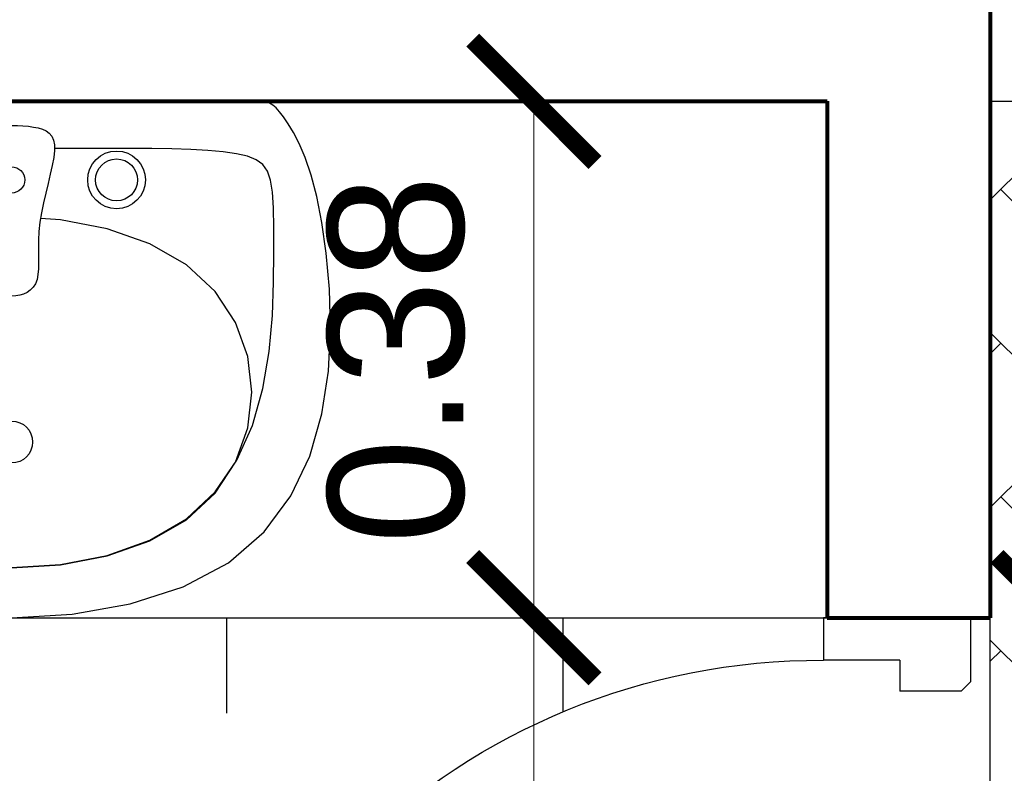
# Model space of a CAD drawing. Header units: inches. Extents: x -1.4 to 10.6, y -3.4 to 32.7.
# Tile 5 of 15: x 1.656 to 2.38, y 4.968 to 5.523. Entities that reach past the tile are written whole.
import ezdxf

# ---------------------------------------------------------------- set-up
doc = ezdxf.new("R2010")
doc.units = ezdxf.units.IN
doc.header["$MEASUREMENT"] = 0
doc.linetypes.add('0', pattern=[0])
doc.linetypes.add('CONTINUA', pattern=[0])
for name, color, linetype in [('Baño', 2, 'Continuous'), ('Cotas', 60, 'Continuous'), ('Puertas', 1, 'Continuous'), ('Textura piso', 8, 'Continuous')]:
    doc.layers.add(name, color=color, linetype=linetype)
doc.layers.add('Paredes', color=5, linetype='Continuous', lineweight=80)
doc.styles.get("Standard").update_dxf_attribs({"font": 'arial.ttf'})
doc.dimstyles.new('Cotas', dxfattribs={"dimtxt": 0.1, "dimasz": 0.09, "dimexe": 0.2, "dimexo": 0.4, "dimgap": 0.05, "dimtad": 1, "dimzin": 0, "dimdsep": 46, "dimtxsty": 'Standard', "dimblk": 'ARCHTICK', "dimcen": 0.09, "dimse1": 1, "dimse2": 1, "dimclrd": 60, "dimclre": 256, "dimadec": 0, "dimazin": 0, "dimtfac": 1, "dimtix": 1, "dimtofl": 0, "dimtmove": 1, "dimatfit": 3, "dimfxl": 0, "dimtolj": 1, "dimtzin": 0, "dimlwd": 9, "dimarcsym": 0})

# ---------------------------------------------------------------- blocks, each defined once
blk = doc.blocks.new('lavacaras')
at = {"layer": 'Baño', "linetype": '0'}
for p, q in [((152.3703184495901, 38.14871769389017), (152.3125970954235, 38.14543644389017)), ((152.4280398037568, 38.14543644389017), (152.3703184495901, 38.14871769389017)), ((152.3125970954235, 38.14543644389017), (152.2572976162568, 38.13559269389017)), ((152.4833392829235, 38.13559269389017), (152.4280398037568, 38.14543644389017)), ((152.2572976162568, 38.13559269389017), (152.2068418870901, 38.11918644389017)), ((152.5337950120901, 38.11918644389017), (152.4833392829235, 38.13559269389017)), ((152.2068418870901, 38.11918644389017), (152.1636517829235, 38.09621769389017)), ((152.5769851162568, 38.09621769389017), (152.5337950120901, 38.11918644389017)), ((152.1636517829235, 38.09621769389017), (152.1295632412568, 38.06693058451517)), ((152.3237689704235, 38.09815779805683), (152.2791726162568, 38.08960311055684)), ((152.3237689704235, 38.0979104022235), (152.2791726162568, 38.0892385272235)), ((152.3703184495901, 38.10100936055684), (152.3237689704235, 38.09815779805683)), ((152.3703184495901, 38.1008010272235), (152.3237689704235, 38.0979104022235)), ((152.4168679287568, 38.09815779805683), (152.3703184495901, 38.10100936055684)), ((152.4168679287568, 38.0979104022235), (152.3703184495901, 38.1008010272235)), ((152.4614642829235, 38.08960311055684), (152.4168679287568, 38.09815779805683)), ((152.4614642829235, 38.0892385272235), (152.4168679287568, 38.0979104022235)), ((152.6110736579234, 38.06693058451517), (152.5769851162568, 38.09621769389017)), ((152.2791726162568, 38.08960311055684), (152.2384825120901, 38.07534529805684)), ((152.2791726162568, 38.0892385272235), (152.2384825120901, 38.0747854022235)), ((152.5021543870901, 38.07534529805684), (152.4614642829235, 38.08960311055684)), ((152.5021543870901, 38.0747854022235), (152.4614642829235, 38.0892385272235)), ((152.2384825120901, 38.07534529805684), (152.2036517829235, 38.05538436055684)), ((152.2384825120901, 38.0747854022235), (152.2036517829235, 38.0545510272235)), ((152.5369851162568, 38.05538436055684), (152.5021543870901, 38.07534529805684)), ((152.5369851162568, 38.0545510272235), (152.5021543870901, 38.0747854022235)), ((152.1295632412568, 38.06693058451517), (152.1040684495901, 38.03254581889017)), ((152.6365684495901, 38.03254581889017), (152.6110736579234, 38.06693058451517)), ((152.2036517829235, 38.0545510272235), (152.1761452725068, 38.02876163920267)), ((152.2036517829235, 38.05538436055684), (152.1763080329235, 38.02995792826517)), ((152.5643288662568, 38.02995792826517), (152.5369851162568, 38.05538436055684)), ((152.5644916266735, 38.02876163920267), (152.5369851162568, 38.0545510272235)), ((152.1040684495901, 38.03254581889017), (152.0860736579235, 37.99452824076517)), ((152.1761452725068, 38.02876163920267), (152.1554746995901, 37.99854842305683)), ((152.1763080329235, 38.02995792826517), (152.1567767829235, 38.0002541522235)), ((152.5838601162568, 38.0002541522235), (152.5643288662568, 38.02995792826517)), ((152.5851621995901, 37.99854842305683), (152.5644916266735, 38.02876163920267)), ((152.6545632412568, 37.99452824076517), (152.6365684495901, 38.03254581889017)), ((152.1554746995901, 37.99854842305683), (152.1406635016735, 37.96526880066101)), ((152.1567767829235, 38.0002541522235), (152.1450580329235, 37.96769881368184)), ((152.5955788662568, 37.96769881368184), (152.5838601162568, 38.0002541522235)), ((152.5999733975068, 37.96526880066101), (152.5851621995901, 37.99854842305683)), ((152.0860736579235, 37.99452824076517), (152.0744851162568, 37.95434269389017)), ((152.6661517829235, 37.95434269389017), (152.6545632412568, 37.99452824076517)), ((152.1406635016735, 37.96526880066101), (152.1307351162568, 37.93028019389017)), ((152.1450580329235, 37.96769881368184), (152.1411517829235, 37.93371769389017)), ((152.5994851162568, 37.93371769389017), (152.5955788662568, 37.96769881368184)), ((152.6099017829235, 37.93028019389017), (152.5999733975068, 37.96526880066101)), ((152.0744851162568, 37.95434269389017), (152.0682090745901, 37.91345402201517)), ((152.6724278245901, 37.91345402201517), (152.6661517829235, 37.95434269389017)), ((152.1411517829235, 37.93371769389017), (152.1450580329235, 37.8997365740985)), ((152.5955788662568, 37.8997365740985), (152.5994851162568, 37.93371769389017)), ((152.1307351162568, 37.93028019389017), (152.1247129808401, 37.89494002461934)), ((152.6159239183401, 37.89494002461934), (152.6099017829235, 37.93028019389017)), ((152.0682090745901, 37.91345402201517), (152.0661517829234, 37.87332706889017)), ((152.6744851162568, 37.87332706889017), (152.6724278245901, 37.91345402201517)), ((152.1247129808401, 37.89494002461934), (152.1216205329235, 37.8606057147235)), ((152.1450580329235, 37.8997365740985), (152.1567767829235, 37.86718123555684)), ((152.5838601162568, 37.86718123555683), (152.5955788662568, 37.8997365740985)), ((152.6190163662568, 37.8606057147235), (152.6159239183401, 37.89494002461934)), ((152.0661517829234, 37.87332706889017), (152.0672194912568, 37.83542667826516)), ((152.1567767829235, 37.86718123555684), (152.1763080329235, 37.83747745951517)), ((152.5643288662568, 37.83747745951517), (152.5838601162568, 37.86718123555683)), ((152.6734174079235, 37.83542667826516), (152.6744851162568, 37.87332706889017)), ((152.1216205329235, 37.8606057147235), (152.1204812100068, 37.82863468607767)), ((152.6201556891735, 37.82863468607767), (152.6190163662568, 37.8606057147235)), ((152.3525165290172, 37.83635401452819), (152.3555788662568, 37.83850888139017)), ((152.3555788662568, 37.83850888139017), (152.3589732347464, 37.84011688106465)), ((152.3589732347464, 37.84011688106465), (152.3626166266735, 37.841217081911)), ((152.3626166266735, 37.841217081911), (152.3664260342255, 37.84184855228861)), ((152.3664260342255, 37.84184855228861), (152.3703184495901, 37.84205036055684)), ((152.3703184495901, 37.84205036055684), (152.3742108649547, 37.84184855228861)), ((152.3742108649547, 37.84184855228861), (152.3780202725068, 37.841217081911)), ((152.3780202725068, 37.841217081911), (152.3816636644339, 37.84011688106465)), ((152.3816636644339, 37.84011688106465), (152.3850580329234, 37.83850888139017)), ((152.3850580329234, 37.83850888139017), (152.388120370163, 37.83635401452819)), ((152.0672194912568, 37.83542667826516), (152.0703184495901, 37.80121769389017)), ((152.1763080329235, 37.83747745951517), (152.2036517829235, 37.8120510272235)), ((152.3461517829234, 37.82621752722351), (152.347719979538, 37.83024740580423)), ((152.347719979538, 37.83024740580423), (152.3498692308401, 37.83361321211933)), ((152.3498692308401, 37.83361321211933), (152.3525165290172, 37.83635401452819)), ((152.388120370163, 37.83635401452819), (152.3907676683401, 37.83361321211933)), ((152.3907676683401, 37.83361321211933), (152.3929169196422, 37.83024740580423)), ((152.3929169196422, 37.83024740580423), (152.3944851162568, 37.82621752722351)), ((152.5369851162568, 37.8120510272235), (152.5643288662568, 37.83747745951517)), ((152.6703184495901, 37.80121769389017), (152.6734174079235, 37.83542667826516)), ((152.1204812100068, 37.82863468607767), (152.1203184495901, 37.80038436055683)), ((152.3447618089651, 37.81610694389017), (152.3452065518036, 37.82149671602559)), ((152.3452065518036, 37.82149671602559), (152.3461517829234, 37.82621752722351)), ((152.3944851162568, 37.82621752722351), (152.395430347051, 37.82149671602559)), ((152.395430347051, 37.82149671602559), (152.3958750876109, 37.81610694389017)), ((152.6203184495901, 37.80038436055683), (152.6201556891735, 37.82863468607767)), ((152.2036517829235, 37.8120510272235), (152.2384825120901, 37.7920900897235)), ((152.3446539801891, 37.81008239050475), (152.3447618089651, 37.81610694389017)), ((152.3447194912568, 37.80345723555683), (152.3446539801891, 37.81008239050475)), ((152.3958750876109, 37.81610694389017), (152.3959829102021, 37.81008239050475)), ((152.3959829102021, 37.81008239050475), (152.3959173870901, 37.80345723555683)), ((152.5021543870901, 37.7920900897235), (152.5369851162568, 37.8120510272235)), ((152.0703184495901, 37.80121769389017), (152.0744997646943, 37.77184269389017)), ((152.3447947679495, 37.79626565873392), (152.3447194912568, 37.80345723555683)), ((152.3959173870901, 37.80345723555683), (152.3958420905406, 37.79626565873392)), ((152.666137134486, 37.77184269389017), (152.6703184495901, 37.80121769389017)), ((152.1203184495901, 37.80038436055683), (152.1203672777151, 37.7768947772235)), ((152.2384825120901, 37.7920900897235), (152.2791726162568, 37.7778322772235)), ((152.3447162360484, 37.78854183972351), (152.3447947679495, 37.79626565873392)), ((152.3958420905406, 37.79626565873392), (152.3959205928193, 37.78854183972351)), ((152.4614642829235, 37.7778322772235), (152.5021543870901, 37.7920900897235)), ((152.6202696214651, 37.7768947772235), (152.6203184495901, 37.80038436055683)), ((152.3443203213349, 37.78031995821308), (152.3447162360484, 37.78854183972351)), ((152.3959205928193, 37.78854183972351), (152.3963164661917, 37.78031995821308)), ((152.1203672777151, 37.7768947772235), (152.1207090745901, 37.75793644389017)), ((152.2791726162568, 37.7778322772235), (152.3237689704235, 37.7692775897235)), ((152.3434434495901, 37.77163419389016), (152.3443203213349, 37.78031995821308)), ((152.3963164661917, 37.78031995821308), (152.3971932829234, 37.77163419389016)), ((152.4168679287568, 37.7692775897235), (152.4614642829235, 37.7778322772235)), ((152.6199278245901, 37.75793644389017), (152.6202696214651, 37.7768947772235)), ((152.0744997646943, 37.77184269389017), (152.0793939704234, 37.74715519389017)), ((152.3237689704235, 37.7692775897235), (152.3428757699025, 37.76810713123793)), ((152.3419806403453, 37.76254558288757), (152.3434434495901, 37.77163419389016)), ((152.3971932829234, 37.77163419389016), (152.3986560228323, 37.76254558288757)), ((152.3977609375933, 37.76810711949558), (152.4168679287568, 37.7692775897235)), ((152.6612429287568, 37.74715519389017), (152.666137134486, 37.77184269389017)), ((152.1207090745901, 37.75793644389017), (152.1216368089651, 37.74296248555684)), ((152.3400612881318, 37.75322258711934), (152.3419806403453, 37.76254558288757)), ((152.3986560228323, 37.76254558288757), (152.4005752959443, 37.75322258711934)), ((152.6190000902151, 37.74296248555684), (152.6199278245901, 37.75793644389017)), ((152.0793939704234, 37.74715519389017), (152.0847764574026, 37.72668644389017)), ((152.3378733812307, 37.74386052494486), (152.3400612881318, 37.75322258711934)), ((152.4005752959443, 37.75322258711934), (152.4027631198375, 37.74386052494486)), ((152.6558604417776, 37.72668644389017), (152.6612429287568, 37.74715519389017)), ((152.1216368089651, 37.74296248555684), (152.1234434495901, 37.73142602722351)), ((152.3356049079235, 37.7346547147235), (152.3378733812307, 37.74386052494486)), ((152.4027631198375, 37.74386052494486), (152.4050315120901, 37.7346547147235)), ((152.6171934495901, 37.73142602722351), (152.6190000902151, 37.74296248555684)), ((152.0847764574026, 37.72668644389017), (152.0904226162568, 37.70996769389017)), ((152.1234434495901, 37.73142602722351), (152.1264219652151, 37.72278019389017)), ((152.3315782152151, 37.71749312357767), (152.3334438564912, 37.72580047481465)), ((152.3334438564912, 37.72580047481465), (152.3356049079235, 37.7346547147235)), ((152.4050315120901, 37.7346547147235), (152.4071924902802, 37.72580047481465)), ((152.4071924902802, 37.72580047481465), (152.409058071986, 37.71749312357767)), ((152.6142149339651, 37.72278019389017), (152.6171934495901, 37.73142602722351)), ((152.6502142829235, 37.70996769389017), (152.6558604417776, 37.72668644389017)), ((152.1264219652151, 37.72278019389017), (152.1308653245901, 37.71647811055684)), ((152.1308653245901, 37.71647811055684), (152.1370664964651, 37.71197290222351)), ((152.3301959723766, 37.70992797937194), (152.3315782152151, 37.71749312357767)), ((152.409058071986, 37.71749312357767), (152.4104402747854, 37.70992797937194)), ((152.6035704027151, 37.71197290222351), (152.6097715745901, 37.71647811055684)), ((152.6097715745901, 37.71647811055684), (152.6142149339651, 37.72278019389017)), ((152.0904226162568, 37.70996769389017), (152.096107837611, 37.69653019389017)), ((152.1370664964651, 37.71197290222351), (152.1453184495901, 37.70871769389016)), ((152.1453184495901, 37.70871769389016), (152.1558327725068, 37.70624210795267)), ((152.3294851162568, 37.70330036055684), (152.3301959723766, 37.70992797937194)), ((152.4104402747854, 37.70992797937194), (152.4111511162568, 37.70330036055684)), ((152.5848041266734, 37.70624210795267), (152.5953184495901, 37.70871769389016)), ((152.5953184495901, 37.70871769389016), (152.6035704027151, 37.71197290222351)), ((152.6445290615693, 37.69653019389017), (152.6502142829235, 37.70996769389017)), ((152.1558327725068, 37.70624210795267), (152.1684955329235, 37.70438175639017)), ((152.1684955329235, 37.70438175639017), (152.1831114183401, 37.70304874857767)), ((152.1831114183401, 37.70304874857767), (152.1994851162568, 37.70215519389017)), ((152.1994851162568, 37.70215519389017), (152.2174213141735, 37.70161320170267)), ((152.2174213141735, 37.70161320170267), (152.2367246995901, 37.70133488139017)), ((152.2367246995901, 37.70133488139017), (152.2571999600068, 37.70123234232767)), ((152.2571999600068, 37.70123234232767), (152.2786517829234, 37.70121769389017)), ((152.2786517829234, 37.70121769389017), (152.3008848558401, 37.70121769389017)), ((152.3008848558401, 37.70121769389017), (152.3237038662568, 37.70121769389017)), ((152.3237038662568, 37.70121769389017), (152.3295254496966, 37.70121769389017)), ((152.3295925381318, 37.69775350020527), (152.3294851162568, 37.70330036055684)), ((152.3305007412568, 37.69322229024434), (152.3295925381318, 37.69775350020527)), ((152.4110437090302, 37.69775350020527), (152.4101355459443, 37.69322229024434)), ((152.4111511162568, 37.70330036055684), (152.4110437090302, 37.69775350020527)), ((152.411110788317, 37.70121769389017), (152.4169330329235, 37.70121769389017)), ((152.4169330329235, 37.70121769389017), (152.4397520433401, 37.70121769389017)), ((152.4397520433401, 37.70121769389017), (152.4619851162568, 37.70121769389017)), ((152.4619851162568, 37.70121769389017), (152.4834369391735, 37.70123234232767)), ((152.4834369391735, 37.70123234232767), (152.5039121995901, 37.70133488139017)), ((152.5039121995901, 37.70133488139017), (152.5232155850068, 37.70161320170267)), ((152.5232155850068, 37.70161320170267), (152.5411517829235, 37.70215519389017)), ((152.5411517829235, 37.70215519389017), (152.5575254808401, 37.70304874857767)), ((152.5575254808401, 37.70304874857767), (152.5721413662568, 37.70438175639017)), ((152.5721413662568, 37.70438175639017), (152.5848041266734, 37.70624210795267)), ((152.096107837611, 37.69653019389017), (152.1016075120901, 37.68590519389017)), ((152.3321511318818, 37.68958953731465), (152.3305007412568, 37.69322229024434)), ((152.3344851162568, 37.68673804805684), (152.3321511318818, 37.68958953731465)), ((152.4084852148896, 37.68958953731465), (152.4061513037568, 37.68673804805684)), ((152.4101355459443, 37.69322229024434), (152.4084852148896, 37.68958953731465)), ((152.6390293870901, 37.68590519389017), (152.6445290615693, 37.69653019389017)), ((152.1016075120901, 37.68590519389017), (152.1066970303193, 37.67762394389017)), ((152.3374441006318, 37.68455062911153), (152.3344851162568, 37.68673804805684)), ((152.3409694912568, 37.68291008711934), (152.3374441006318, 37.68455062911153)), ((152.3450026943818, 37.6816992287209), (152.3409694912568, 37.68291008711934)), ((152.3494851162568, 37.68080086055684), (152.3450026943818, 37.6816992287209)), ((152.3543516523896, 37.68011732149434), (152.3494851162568, 37.68080086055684)), ((152.3595111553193, 37.67962907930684), (152.3543516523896, 37.68011732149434)), ((152.3648659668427, 37.67933613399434), (152.3595111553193, 37.67962907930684)), ((152.3703184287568, 37.67923848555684), (152.3648659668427, 37.67933613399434)), ((152.3757708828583, 37.67933613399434), (152.3703184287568, 37.67923848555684)), ((152.3811256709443, 37.67962907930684), (152.3757708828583, 37.67933613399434)), ((152.3862851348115, 37.68011732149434), (152.3811256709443, 37.67962907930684)), ((152.3911516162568, 37.68080086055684), (152.3862851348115, 37.68011732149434)), ((152.3956339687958, 37.6816992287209), (152.3911516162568, 37.68080086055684)), ((152.3996670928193, 37.68291008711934), (152.3956339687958, 37.6816992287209)), ((152.4031924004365, 37.68455062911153), (152.3996670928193, 37.68291008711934)), ((152.4061513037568, 37.68673804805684), (152.4031924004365, 37.68455062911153)), ((152.6339398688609, 37.67762394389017), (152.6390293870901, 37.68590519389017)), ((152.1066970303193, 37.67762394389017), (152.1111517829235, 37.67121769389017)), ((152.1111517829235, 37.67121769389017), (152.1148480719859, 37.66626652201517)), ((152.6257888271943, 37.66626652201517), (152.6294851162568, 37.67121769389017)), ((152.6294851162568, 37.67121769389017), (152.6339398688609, 37.67762394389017)), ((152.1148480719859, 37.66626652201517), (152.1180658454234, 37.66254581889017)), ((152.1180658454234, 37.66254581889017), (152.121185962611, 37.65987980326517)), ((152.121185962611, 37.65987980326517), (152.1245892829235, 37.65809269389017)), ((152.6160476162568, 37.65809269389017), (152.6194509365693, 37.65987980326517)), ((152.6194509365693, 37.65987980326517), (152.6225710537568, 37.66254581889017)), ((152.6225710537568, 37.66254581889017), (152.6257888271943, 37.66626652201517)), ((152.1245892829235, 37.65809269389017), (152.1286566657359, 37.65700870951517)), ((152.1286566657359, 37.65700870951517), (152.1337689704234, 37.65645206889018)), ((152.1303184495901, 37.65621769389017), (152.6103184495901, 37.65621769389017)), ((152.1337689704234, 37.65645206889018), (152.1403070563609, 37.65624699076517)), ((152.1403070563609, 37.65624699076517), (152.1486517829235, 37.65621769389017)), ((152.1486517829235, 37.65621769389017), (152.1590928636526, 37.65621769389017)), ((152.1590928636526, 37.65621769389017), (152.1715554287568, 37.65621769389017)), ((152.1715554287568, 37.65621769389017), (152.1858734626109, 37.65621769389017)), ((152.1858734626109, 37.65621769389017), (152.2018809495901, 37.65621769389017)), ((152.2018809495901, 37.65621769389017), (152.2194118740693, 37.65621769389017)), ((152.2194118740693, 37.65621769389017), (152.2383002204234, 37.65621769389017)), ((152.2383002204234, 37.65621769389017), (152.2583799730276, 37.65621769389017)), ((152.2583799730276, 37.65621769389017), (152.2794851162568, 37.65621769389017)), ((152.2794851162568, 37.65621769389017), (152.3014414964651, 37.65621769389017)), ((152.3014414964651, 37.65621769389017), (152.3240424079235, 37.65621769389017)), ((152.3240424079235, 37.65621769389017), (152.3470730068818, 37.65621769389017)), ((152.3470730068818, 37.65621769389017), (152.3703184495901, 37.65621769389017)), ((152.3703184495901, 37.65621769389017), (152.3935638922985, 37.65621769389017)), ((152.3935638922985, 37.65621769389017), (152.4165944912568, 37.65621769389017)), ((152.4165944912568, 37.65621769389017), (152.4391954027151, 37.65621769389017)), ((152.4391954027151, 37.65621769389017), (152.4611517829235, 37.65621769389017)), ((152.4611517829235, 37.65621769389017), (152.4822569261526, 37.65621769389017)), ((152.4822569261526, 37.65621769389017), (152.5023366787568, 37.65621769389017)), ((152.5023366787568, 37.65621769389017), (152.5212250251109, 37.65621769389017)), ((152.5212250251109, 37.65621769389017), (152.5387559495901, 37.65621769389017)), ((152.5387559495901, 37.65621769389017), (152.5547634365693, 37.65621769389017)), ((152.5547634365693, 37.65621769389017), (152.5690814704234, 37.65621769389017)), ((152.5690814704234, 37.65621769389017), (152.5815440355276, 37.65621769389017)), ((152.5815440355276, 37.65621769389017), (152.5919851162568, 37.65621769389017)), ((152.5919851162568, 37.65621769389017), (152.6003298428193, 37.65624699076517)), ((152.6003298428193, 37.65624699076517), (152.6068679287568, 37.65645206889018)), ((152.6068679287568, 37.65645206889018), (152.6119802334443, 37.65700870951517)), ((152.6119802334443, 37.65700870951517), (152.6160476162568, 37.65809269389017))]:
    blk.add_line(p, q, dxfattribs=at)
for centre, radius in [((152.3703184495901, 37.9811533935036), 0.02), ((152.2703184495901, 37.73121769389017), 0.0275), ((152.4703184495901, 37.73121769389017), 0.0275), ((152.2703184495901, 37.73121769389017), 0.02), ((152.4703184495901, 37.73121769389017), 0.02), ((152.3703184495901, 37.73121769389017), 0.0125)]:
    blk.add_circle(centre, radius, dxfattribs=at)
blk = doc.blocks.new('puerta')
at = {"layer": 'Puertas'}
for p, q in [((147.54349542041, 39.05683716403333), (147.5366374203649, 39.04997916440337)), ((147.54349542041, 39.05683716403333), (147.5366374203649, 39.04997916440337)), ((147.5906374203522, 39.05683716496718), (147.54349542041, 39.05683716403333)), ((147.5906374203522, 39.05683716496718), (147.54349542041, 39.05683716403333)), ((147.5906374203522, 39.05683716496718), (147.5906374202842, 38.94883716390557)), ((147.5906374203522, 39.05683716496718), (147.5906374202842, 38.94883716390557)), ((147.5366374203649, 39.04997916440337), (147.5366374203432, 39.00499716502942)), ((147.5366374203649, 39.04997916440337), (147.5366374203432, 39.00499716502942)), ((147.5593174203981, 39.00499716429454), (147.5366374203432, 39.00499716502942)), ((147.5593174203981, 39.00499716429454), (147.5366374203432, 39.00499716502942)), ((147.5593174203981, 39.00499716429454), (147.5593174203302, 38.94883716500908)), ((147.5593174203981, 39.00499716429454), (147.5593174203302, 38.94883716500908)), ((147.5906374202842, 38.94883716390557), (147.5593174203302, 38.94883716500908)), ((147.5906374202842, 38.94883716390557), (147.5593174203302, 38.94883716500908))]:
    blk.add_line(p, q, dxfattribs=at)
blk.add_arc((147.069790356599, 38.94620789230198), 0.4895341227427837, 271.4803953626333, 0.3077353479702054, dxfattribs=at)
blk = doc.blocks.new('puerta2')
at = {"layer": 'Puertas'}
for p, q in [((151.2376989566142, 38.72223843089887), (151.2376989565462, 38.61423842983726)), ((151.2376989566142, 38.72223843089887), (151.2376989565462, 38.61423842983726)), ((151.2376989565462, 38.61423842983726), (151.2063789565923, 38.61423843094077)), ((151.2376989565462, 38.61423842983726), (151.2063789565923, 38.61423843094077))]:
    blk.add_line(p, q, dxfattribs=at)
blk = doc.blocks.new('_ArchTick')
at = {"color": 0, "linetype": 'ByBlock', "const_width": 0.15}
blk.add_lwpolyline([(-0.5, -0.5), (0.5, 0.5)], dxfattribs=at)
blk = doc.blocks.new('*D90')
at = {"layer": 'Cotas', "color": 60, "linetype": 'CONTINUA', "lineweight": 9, "transparency": 16777216}
blk.add_line((2.034234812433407, 3.66965669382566), (2.034234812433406, 5.082856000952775), dxfattribs=at)
at = {"layer": 'Defpoints', "color": 0, "transparency": 16777216}
for p in [(2.034234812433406, 5.082856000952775), (2.034234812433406, 5.082856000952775), (2.034234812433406, 3.66965669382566)]:
    blk.add_point(p, dxfattribs=at)
at = {"layer": 'Cotas', "color": 60, "lineweight": 9, "transparency": 16777216, "xscale": 0.09, "yscale": 0.09, "zscale": 0.09}
for p, rotation in [((2.034234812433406, 5.082856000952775), 90), ((2.034234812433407, 3.66965669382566), 270)]:
    blk.add_blockref('_ArchTick', p, dxfattribs=dict(at, rotation=rotation))
at = {"layer": 'Cotas', "color": 0, "transparency": 16777216, "insert": (1.934030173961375, 4.376256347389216), "char_height": 0.1, "attachment_point": 5, "rotation": 90}
blk.add_mtext('\\A1;1.41', dxfattribs=at)
blk = doc.blocks.new('*D91')
at = {"layer": 'Cotas', "color": 60, "linetype": 'CONTINUA', "lineweight": 9, "transparency": 16777216}
blk.add_line((2.034234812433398, 5.082856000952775), (2.034234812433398, 5.462856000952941), dxfattribs=at)
at = {"layer": 'Defpoints', "color": 0, "transparency": 16777216}
for p in [(2.034234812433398, 5.462856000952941), (2.034234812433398, 5.462856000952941), (2.034234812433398, 5.082856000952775)]:
    blk.add_point(p, dxfattribs=at)
at = {"layer": 'Cotas', "color": 60, "lineweight": 9, "transparency": 16777216, "xscale": 0.09, "yscale": 0.09, "zscale": 0.09}
for p, rotation in [((2.034234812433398, 5.462856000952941), 90), ((2.034234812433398, 5.082856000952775), 270)]:
    blk.add_blockref('_ArchTick', p, dxfattribs=dict(at, rotation=rotation))
at = {"layer": 'Cotas', "color": 0, "transparency": 16777216, "insert": (1.933143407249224, 5.272856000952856), "char_height": 0.1, "attachment_point": 5, "rotation": 90}
blk.add_mtext('\\A1;0.38', dxfattribs=at)
blk = doc.blocks.new('*D93')
at = {"layer": 'Cotas', "color": 60, "linetype": 'CONTINUA', "lineweight": 9, "transparency": 16777216}
blk.add_line((2.420000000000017, 4.482856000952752), (2.420000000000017, 5.082856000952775), dxfattribs=at)
at = {"layer": 'Defpoints', "color": 0, "transparency": 16777216}
for p in [(2.420000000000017, 5.082856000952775), (2.420000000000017, 5.082856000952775), (2.420000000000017, 4.482856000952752)]:
    blk.add_point(p, dxfattribs=at)
at = {"layer": 'Cotas', "color": 60, "lineweight": 9, "transparency": 16777216, "xscale": 0.09, "yscale": 0.09, "zscale": 0.09}
for p, rotation in [((2.420000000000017, 5.082856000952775), 90), ((2.420000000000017, 4.482856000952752), 270)]:
    blk.add_blockref('_ArchTick', p, dxfattribs=dict(at, rotation=rotation))
at = {"layer": 'Cotas', "color": 0, "transparency": 16777216, "insert": (2.318942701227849, 4.782856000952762), "char_height": 0.1, "attachment_point": 5, "rotation": 90}
blk.add_mtext('\\A1;0.60', dxfattribs=at)

msp = doc.modelspace()

# ---------------------------------------------------------------- hatches: boundary and pattern name
at = {"layer": 'Textura piso'}
h = msp.add_hatch(dxfattribs=at)
h.set_pattern_fill('AR-HBONE', color=256, scale=0.02, angle=270, style=0)
h.set_pattern_definition([(315, (-54.86966955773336, -126.9724224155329), (0.1131370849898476, -2.966472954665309e-17), [0.24, -0.08]), (45, (-54.81310101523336, -127.0289909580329), (0.1131370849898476, -2.966472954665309e-17), [0.24, -0.08])])
edge = h.paths.add_edge_path()
edge.add_line((3.789617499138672, 0.5500000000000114), (3.789617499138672, 2.100000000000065))
edge.add_line((3.789617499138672, 2.100000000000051), (3.789617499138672, 3.549656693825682))
edge.add_line((3.789617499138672, 3.549656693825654), (3.27000000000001, 3.549656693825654))
edge.add_line((3.27000000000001, 3.549656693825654), (3.27000000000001, 3.669656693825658))
edge.add_line((3.27000000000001, 3.669656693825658), (3.319999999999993, 3.669656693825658))
edge.add_line((3.320000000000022, 3.669656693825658), (3.320000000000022, 4.466256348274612))
edge.add_line((3.320000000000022, 4.466256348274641), (3.300000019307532, 4.466256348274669))
edge.add_line((3.300000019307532, 4.466256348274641), (3.270000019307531, 4.466256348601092))
edge.add_line((3.270000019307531, 4.466256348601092), (3.27000002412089, 4.664847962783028))
edge.add_line((3.270000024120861, 4.664847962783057), (3.266523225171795, 4.664847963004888))
edge.add_line((3.266523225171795, 4.66484796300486), (3.266523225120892, 4.652040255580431))
edge.add_ellipse((3.258385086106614, 4.657121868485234), major_axis=(0.005754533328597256, -0.005754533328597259), ratio=0.9999999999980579, start_angle=310.32427781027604, end_angle=405.0000000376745, ccw=False)
edge.add_line((3.257721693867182, 4.649010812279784), (3.248399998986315, 4.651274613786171))
edge.add_line((3.248399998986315, 4.651274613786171), (3.248399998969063, 4.658387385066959))
edge.add_line((3.248399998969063, 4.658387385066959), (3.242324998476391, 4.658387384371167))
edge.add_ellipse((3.262232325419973, 4.642171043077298), major_axis=(0.01815587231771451, 0.0181558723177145), ratio=0.9999999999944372, start_angle=95.83402702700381, end_angle=134.8997913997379)
edge.add_line((3.236556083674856, 4.642215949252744), (3.232199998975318, 4.642215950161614))
edge.add_line((3.232199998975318, 4.642215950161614), (3.23219999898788, 4.631951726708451))
edge.add_line((3.23219999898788, 4.631951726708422), (3.178200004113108, 4.631951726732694))
edge.add_ellipse((3.230780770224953, 5.459750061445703), major_axis=(0.5865214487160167, 0.5865214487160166), ratio=0.9999999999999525, start_angle=134.7854552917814, end_angle=221.3655225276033, ccw=False)
edge.add_line((2.401319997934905, 5.462856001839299), (2.370000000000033, 5.462856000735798))
edge.add_line((2.370000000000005, 5.462856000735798), (2.370000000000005, 5.082856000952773))
edge.add_line((2.370000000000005, 5.082856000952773), (2.370000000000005, 4.482856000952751))
edge.add_line((2.370000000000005, 4.482856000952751), (2.370000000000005, 3.549656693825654))
edge.add_line((2.370000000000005, 3.549656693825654), (0.25, 3.549656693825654))
edge.add_line((0.25, 3.549656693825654), (0.25, 3.45965669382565))
edge.add_line((0.25, 3.459656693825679), (0.6500000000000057, 3.459656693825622))
edge.add_line((0.6500000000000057, 3.459656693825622), (0.6500000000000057, 2.649656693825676))
edge.add_line((0.6500000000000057, 2.649656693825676), (2.150000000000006, 2.649656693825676))
edge.add_line((2.150000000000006, 2.649656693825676), (2.150000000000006, 1.149656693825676))
edge.add_line((2.150000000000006, 1.149656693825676), (1.572115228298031, 1.149656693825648))
edge.add_line((1.572115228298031, 1.149656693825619), (1.572115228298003, 0.6159980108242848))
edge.add_line((1.572115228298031, 0.6159980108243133), (1.59085198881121, 0.6159980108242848))
edge.add_line((1.59085198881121, 0.6159980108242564), (1.59085198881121, 0.6110265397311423))
edge.add_line((1.59085198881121, 0.6110265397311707), (1.610737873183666, 0.6110265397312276))
edge.add_line((1.610737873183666, 0.6110265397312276), (1.610737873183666, 0.6060550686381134))
edge.add_line((1.610737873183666, 0.606055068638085), (1.625652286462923, 0.606055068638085))
edge.add_line((1.625652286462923, 0.606055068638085), (1.625652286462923, 0.6010835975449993))
edge.add_line((1.625652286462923, 0.6010835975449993), (1.635595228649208, 0.6010835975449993))
edge.add_line((1.635595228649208, 0.6010835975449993), (1.635595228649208, 0.5961121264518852))
edge.add_line((1.635595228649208, 0.5961121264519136), (1.640566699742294, 0.596112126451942))
edge.add_line((1.640566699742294, 0.5961121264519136), (1.640566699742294, 0.5911406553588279))
edge.add_line((1.640566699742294, 0.5911406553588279), (1.650509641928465, 0.5911406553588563))
edge.add_line((1.650509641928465, 0.5911406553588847), (1.650509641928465, 0.5861691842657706))
edge.add_line((1.650509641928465, 0.5861691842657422), (1.655481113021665, 0.5861691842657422))
edge.add_line((1.655481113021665, 0.5861691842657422), (1.655481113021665, 0.5811977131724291))
edge.add_line((1.655481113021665, 0.5811977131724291), (1.660452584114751, 0.5811977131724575))
edge.add_line((1.660452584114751, 0.5811977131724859), (1.660452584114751, 0.5762262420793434))
edge.add_line((1.660452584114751, 0.5762262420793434), (1.665424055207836, 0.5762262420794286))
edge.add_line((1.665424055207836, 0.5762262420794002), (1.665424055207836, 0.5712547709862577))
edge.add_line((1.665424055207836, 0.5712547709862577), (1.670395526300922, 0.5712547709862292))
edge.add_line((1.670395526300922, 0.5712547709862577), (1.670395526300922, 0.5613118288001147))
edge.add_line((1.670395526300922, 0.5613118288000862), (1.675366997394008, 0.5613118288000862))
edge.add_line((1.675366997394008, 0.5613118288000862), (1.675366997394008, 0.5513688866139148))
edge.add_line((1.675366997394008, 0.5513688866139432), (1.680338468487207, 0.5513688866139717))
edge.add_line((1.680338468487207, 0.5513688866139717), (1.680338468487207, 0.5364544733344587))
edge.add_line((1.680338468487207, 0.5364544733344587), (1.685309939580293, 0.5364544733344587))
edge.add_line((1.685309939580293, 0.5364544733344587), (1.685309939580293, 0.5165685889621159))
edge.add_line((1.685309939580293, 0.5165685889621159), (1.690281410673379, 0.5165685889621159))
edge.add_line((1.690281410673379, 0.5165685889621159), (1.690281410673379, 0.4976297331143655))
edge.add_line((1.690281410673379, 0.4976297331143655), (1.572115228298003, 0.4976297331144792))
edge.add_line((1.572115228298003, 0.4976297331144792), (1.572115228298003, 0.3873103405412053))
edge.add_line((1.572115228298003, 0.3873103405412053), (1.521251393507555, 0.3873103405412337))
edge.add_line((1.521251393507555, 0.3873103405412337), (1.521251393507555, 0.392281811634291))
edge.add_line((1.521251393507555, 0.392281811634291), (1.511308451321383, 0.392281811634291))
edge.add_line((1.511308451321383, 0.392281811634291), (1.511308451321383, 0.3972532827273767))
edge.add_line((1.511308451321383, 0.3972532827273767), (1.506336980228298, 0.3972532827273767))
edge.add_line((1.506336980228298, 0.3972532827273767), (1.506336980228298, 0.4022247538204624))
edge.add_line((1.506336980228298, 0.4022247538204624), (1.496394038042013, 0.4022247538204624))
edge.add_line((1.496394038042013, 0.4022247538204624), (1.496394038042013, 0.4071962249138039))
edge.add_line((1.496394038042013, 0.4071962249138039), (1.491422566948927, 0.4071962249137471))
edge.add_line((1.491422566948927, 0.4071962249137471), (1.491422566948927, 0.4121676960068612))
edge.add_line((1.491422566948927, 0.4121676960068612), (1.486451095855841, 0.4121676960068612))
edge.add_line((1.486451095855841, 0.4121676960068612), (1.486451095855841, 0.4171391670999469))
edge.add_line((1.486451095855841, 0.4171391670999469), (1.481479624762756, 0.4171391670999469))
edge.add_line((1.481479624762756, 0.4171391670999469), (1.481479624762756, 0.4221106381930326))
edge.add_line((1.481479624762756, 0.4221106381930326), (1.476508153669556, 0.4221106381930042))
edge.add_line((1.476508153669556, 0.4221106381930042), (1.476508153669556, 0.432053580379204))
edge.add_line((1.476508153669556, 0.432053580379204), (1.47153668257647, 0.432053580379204))
edge.add_line((1.47153668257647, 0.432053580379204), (1.47153668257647, 0.4370250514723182))
edge.add_line((1.47153668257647, 0.4370250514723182), (1.466565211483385, 0.4370250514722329))
edge.add_line((1.466565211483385, 0.4370250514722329), (1.466565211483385, 0.4469679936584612))
edge.add_line((1.466565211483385, 0.4469679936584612), (1.461593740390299, 0.4469679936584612))
edge.add_line((1.461593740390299, 0.4469679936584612), (1.461593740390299, 0.4618824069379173))
edge.add_line((1.461593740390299, 0.4618824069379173), (1.456622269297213, 0.4618824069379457))
edge.add_line((1.456622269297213, 0.4618824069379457), (1.456622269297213, 0.4976297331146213))
edge.add_line((1.456622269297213, 0.4976297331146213), (1.572115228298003, 0.4976297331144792))
edge.add_line((1.572115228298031, 0.4976297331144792), (1.57211522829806, 1.14965669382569))
edge.add_line((1.572115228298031, 1.149656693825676), (0.6500000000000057, 1.149656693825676))
edge.add_line((0.6500000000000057, 1.149656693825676), (0.6500000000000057, 0.5496566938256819))
edge.add_line((0.6500000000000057, 0.5496566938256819), (0.25, 0.5496566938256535))
edge.add_line((0.25, 0.5496566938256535), (0.25, 0.2500000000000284))
edge.add_line((0.25, 0.2500000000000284), (2.589617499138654, 0.25))
edge.add_line((2.589617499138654, 0.25), (2.589617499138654, 0.5500000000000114))
edge.add_line((2.589617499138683, 0.5500000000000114), (3.789617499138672, 0.5500000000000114))
h.paths.add_polyline_path([(2.622484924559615, 1.98685808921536), (2.599948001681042, 1.987280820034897), (2.589869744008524, 1.996646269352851), (2.586167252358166, 2.024004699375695), (2.58981072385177, 2.054328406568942), (2.6241717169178, 2.118666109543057), (2.678911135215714, 2.168312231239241), (2.707576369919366, 2.239337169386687), (2.750639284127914, 2.296250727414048), (2.819630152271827, 2.343771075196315), (2.823970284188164, 2.351879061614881), (2.863699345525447, 2.391776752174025), (2.768180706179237, 2.487295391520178), (2.68333613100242, 2.412844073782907), (2.624846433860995, 2.364940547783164), (2.594908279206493, 2.351311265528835), (2.519549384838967, 2.320918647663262), (2.508851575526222, 2.294151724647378), (2.483465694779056, 2.270131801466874), (2.420477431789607, 2.237756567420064), (2.388030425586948, 2.232204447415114), (2.371771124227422, 2.241716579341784), (2.363364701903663, 2.272697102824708), (2.374505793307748, 2.312754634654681), (2.410198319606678, 2.358914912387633), (2.453815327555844, 2.395685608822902), (2.494678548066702, 2.425853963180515), (2.498240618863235, 2.437720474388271), (2.51559186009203, 2.476065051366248), (2.518414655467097, 2.487854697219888), (2.625131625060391, 2.561367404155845), (2.63860239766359, 2.578178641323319), (2.660657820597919, 2.594818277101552), (2.518984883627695, 2.736491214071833, -0.4142135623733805), (2.518984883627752, 2.795733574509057), (3.037355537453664, 3.314104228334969, -0.4142135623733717), (3.096597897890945, 3.314104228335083), (3.654463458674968, 2.756238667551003, -0.4142135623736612), (3.654463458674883, 2.696996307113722), (3.345110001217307, 2.387642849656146), (3.34466119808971, 2.385667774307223), (3.324987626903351, 2.360480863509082), (3.309493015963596, 2.35202586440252), (3.136092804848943, 2.17862565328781, -0.4142135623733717), (3.076850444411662, 2.178625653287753), (2.954075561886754, 2.301400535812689), (2.839636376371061, 2.184886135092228), (2.808014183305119, 2.149926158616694), (2.733862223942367, 2.090663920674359), (2.725551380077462, 2.070010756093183), (2.686486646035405, 2.022849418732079)], flags=16)
h.paths.add_polyline_path([(1.142135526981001, 1.064261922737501), (2.76921746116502, 1.064261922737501), (2.76921746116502, 0.833016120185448), (1.142135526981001, 0.833016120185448)], flags=25)
h.paths.add_polyline_path([(1.796389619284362, 0.7896246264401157), (2.48430230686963, 0.7896246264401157), (2.48430230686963, 0.6679329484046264), (1.796389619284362, 0.6679329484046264)], flags=24)
h = msp.add_hatch(dxfattribs=at)
h.set_pattern_fill('ANGLE', color=256, scale=0.9, angle=270, style=0)
h.set_pattern_definition([(270, (-54.86966955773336, -126.9724224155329), (0.2475, -4.546501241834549e-17), [0.18, -0.0675]), (0, (-54.86966955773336, -126.9724224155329), (6.062001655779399e-17, 0.2475), [0.18, -0.0675])])
edge = h.paths.add_edge_path()
edge.add_arc((1.4289764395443, 3.682846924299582), 0.01322324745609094, 159.6900505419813, 265.95025514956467, ccw=False)
edge.add_line((1.416575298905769, 3.687436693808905), (1.416575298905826, 3.858585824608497))
edge.add_arc((1.428976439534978, 3.86317559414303), 0.01322324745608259, 85.95025516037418, 200.3099495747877, ccw=False)
edge.add_line((1.42991029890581, 3.876365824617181), (1.490105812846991, 3.876365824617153))
edge.add_line((1.490105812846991, 3.876365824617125), (1.524008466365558, 3.897894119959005))
edge.add_line((1.524008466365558, 3.897894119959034), (1.565666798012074, 3.897894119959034))
edge.add_line((1.565666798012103, 3.897894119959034), (1.565666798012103, 3.914213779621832))
edge.add_arc((1.718345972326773, 4.048612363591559), 0.2034057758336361, 215.4698721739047, 221.3564282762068, ccw=False)
edge.add_arc((1.77372701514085, 4.088071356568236), 0.2714063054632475, 196.4427616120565, 215.4698721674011, ccw=False)
edge.add_arc((1.86117201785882, 4.113878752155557), 0.3625800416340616, 180, 196.4427616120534, ccw=False)
edge.add_arc((1.861172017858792, 4.113878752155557), 0.3625800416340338, 163.5572383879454, 180, ccw=False)
edge.add_arc((1.773727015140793, 4.139686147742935), 0.2714063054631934, 144.5301278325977, 163.5572383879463, ccw=False)
edge.add_arc((1.718345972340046, 4.179145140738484), 0.2034057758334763, 120.1716795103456, 144.5301278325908, ccw=False)
edge.add_arc((1.68328764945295, 4.239449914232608), 0.1336508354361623, 90.00000000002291, 120.17167951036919, ccw=False)
edge.add_arc((1.683287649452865, 4.239449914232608), 0.1336508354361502, 59.82832048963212, 89.99999999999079, ccw=False)
edge.add_arc((1.64822932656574, 4.179145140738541), 0.2034057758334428, 35.46987216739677, 59.82832048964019, ccw=False)
edge.add_arc((1.592848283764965, 4.139686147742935), 0.2714063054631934, 16.442761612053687, 35.469872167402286, ccw=False)
edge.add_arc((1.505403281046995, 4.113878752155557), 0.3625800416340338, 0, 16.44276161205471, ccw=False)
edge.add_arc((1.505403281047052, 4.113878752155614), 0.3625800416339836, -16.442761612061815, -4.490630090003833e-12, ccw=False)
edge.add_arc((1.592848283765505, 4.088071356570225), 0.271406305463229, -39.95040698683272, -16.442761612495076, ccw=False)
edge.add_line((1.800908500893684, 3.91379476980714), (1.800908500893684, 3.897894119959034))
edge.add_line((1.800908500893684, 3.897894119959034), (1.842566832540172, 3.897894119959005))
edge.add_line((1.842566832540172, 3.897894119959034), (1.876469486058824, 3.876365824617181))
edge.add_line((1.876469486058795, 3.876365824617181), (1.936665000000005, 3.876365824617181))
edge.add_arc((1.93759885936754, 3.863175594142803), 0.01322324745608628, -20.30994953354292, 94.049744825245, ccw=False)
edge.add_line((1.950000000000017, 3.858585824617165), (1.950000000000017, 3.687436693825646))
edge.add_arc((1.93759885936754, 3.682846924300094), 0.01322324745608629, -85.95025517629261, 20.30994953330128, ccw=False)
edge.add_line((1.938532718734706, 3.669656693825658), (2.25, 3.669656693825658))
edge.add_line((2.250000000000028, 3.669656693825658), (2.250000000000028, 4.48286305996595))
edge.add_line((2.250000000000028, 4.482863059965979), (2.247370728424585, 4.48286305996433))
edge.add_line((2.247370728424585, 4.48286305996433), (2.2473707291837, 4.514183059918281))
edge.add_line((2.247370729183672, 4.514183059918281), (2.244379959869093, 4.516509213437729))
edge.add_ellipse((2.245210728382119, 4.518503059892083), major_axis=(0.001527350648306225, 0.001527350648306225), ratio=0.9999999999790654, start_angle=171.8698863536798, end_angle=202.3801556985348, ccw=False)
edge.add_ellipse((2.245210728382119, 4.518503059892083), major_axis=(0.001527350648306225, 0.001527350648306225), ratio=0.9999999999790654, start_angle=90, end_angle=171.8698863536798, ccw=False)
edge.add_line((2.242806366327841, 4.518108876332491), (2.240890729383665, 4.520663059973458))
edge.add_line((2.240890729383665, 4.520663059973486), (2.174038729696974, 4.520663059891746))
edge.add_line((2.174038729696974, 4.520663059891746), (2.171878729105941, 4.520663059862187))
edge.add_ellipse((2.171878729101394, 4.527521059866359), major_axis=(0.004849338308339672, 0.004849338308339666), ratio=0.9999999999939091, start_angle=135.0000000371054, end_angle=225.0000000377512, ccw=False)
edge.add_line((2.164126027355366, 4.529681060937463), (1.83213543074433, 4.529681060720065))
edge.add_ellipse((1.824382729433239, 4.527521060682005), major_axis=(0.004849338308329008, -0.004849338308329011), ratio=0.9999999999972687, start_angle=315.00000003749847, end_angle=405.00000003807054, ccw=False)
edge.add_line((1.822222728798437, 4.519768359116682), (1.822222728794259, 4.520663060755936))
edge.add_line((1.822222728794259, 4.520663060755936), (1.818284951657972, 4.520663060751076))
edge.add_line((1.818284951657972, 4.520663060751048), (1.818284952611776, 4.51630697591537))
edge.add_ellipse((1.818329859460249, 4.490630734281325), major_axis=(0.0181558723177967, 0.0181558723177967), ratio=0.9999999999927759, start_angle=45.10020867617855, end_angle=84.16597305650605)
edge.add_line((1.80211351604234, 4.510538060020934), (1.802113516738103, 4.504463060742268))
edge.add_line((1.802113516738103, 4.504463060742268), (1.809226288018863, 4.50446306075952))
edge.add_line((1.809226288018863, 4.504463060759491), (1.811490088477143, 4.495141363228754))
edge.add_ellipse((1.803379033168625, 4.494477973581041), major_axis=(0.005754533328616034, 0.005754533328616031), ratio=0.9999999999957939, start_angle=225.0000000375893, end_angle=319.67572227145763, ccw=False)
edge.add_line((1.803379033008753, 4.48633983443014), (1.795652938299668, 4.486339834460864))
edge.add_line((1.795652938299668, 4.486339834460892), (1.795652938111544, 4.483390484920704))
edge.add_line((1.795652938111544, 4.483390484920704), (1.788266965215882, 4.483390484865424))
edge.add_line((1.788266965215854, 4.483390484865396), (1.788266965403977, 4.486339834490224))
edge.add_line((1.788266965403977, 4.486339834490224), (1.78054087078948, 4.486339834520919))
edge.add_ellipse((1.78054087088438, 4.494477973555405), major_axis=(0.005754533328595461, -0.005754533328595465), ratio=0.999999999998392, start_angle=220.3242778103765, end_angle=315.00000003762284, ccw=False)
edge.add_line((1.772429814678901, 4.495141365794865), (1.774693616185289, 4.504463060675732))
edge.add_line((1.774693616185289, 4.504463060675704), (1.781806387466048, 4.504463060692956))
edge.add_line((1.781806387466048, 4.504463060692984), (1.781806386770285, 4.510538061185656))
edge.add_ellipse((1.765590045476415, 4.490630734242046), major_axis=(0.0181558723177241, -0.01815587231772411), ratio=0.9999999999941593, start_angle=95.8340270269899, end_angle=134.8997913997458)
edge.add_line((1.76563495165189, 4.516306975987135), (1.765634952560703, 4.520663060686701))
edge.add_line((1.765634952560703, 4.520663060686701), (1.755370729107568, 4.520663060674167))
edge.add_line((1.755370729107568, 4.520663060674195), (1.755370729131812, 4.574663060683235))
edge.add_arc((2.244741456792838, 4.56201599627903), 0.4895341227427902, 89.69230629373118, 178.5196046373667, ccw=False)
edge.add_line((2.247370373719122, 5.051543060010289), (2.24737072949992, 5.05154306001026))
edge.add_line((2.247370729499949, 5.051543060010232), (2.247370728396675, 5.082856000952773))
edge.add_line((2.247370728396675, 5.082856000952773), (1.050000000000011, 5.082856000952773))
edge.add_line((1.050000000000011, 5.082856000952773), (1.050000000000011, 3.669656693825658))
edge.add_line((1.050000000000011, 3.669656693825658), (1.428042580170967, 3.669656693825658))
h.paths.add_polyline_path([(1.415563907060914, 3.90064955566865), (1.442077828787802, 3.90064955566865), (1.481246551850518, 3.910879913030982), (1.495563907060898, 3.910879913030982), (1.495563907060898, 3.889752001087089), (1.415563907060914, 3.889752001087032)], flags=16)
h.paths.add_polyline_path([(0.9972911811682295, 4.638934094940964), (1.71016895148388, 4.638934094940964), (1.71016895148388, 4.36024034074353), (0.9972911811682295, 4.36024034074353)], flags=9)

# ---------------------------------------------------------------- linework, layer by layer
at = {"layer": 'Baño'}
for p, q in [((1.05000000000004, 5.462856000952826), (2.25, 5.462856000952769)), ((2.25, 5.462856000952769), (2.250000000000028, 5.082856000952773)), ((1.050000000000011, 5.082856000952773), (2.25, 5.082856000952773))]:
    msp.add_line(p, q, dxfattribs=at)
at = {"layer": 'Paredes'}
for p, q in [((2.370000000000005, 5.582856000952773), (2.370000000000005, 5.082856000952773)), ((1.050000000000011, 5.462856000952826), (2.25, 5.462856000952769)), ((2.250000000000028, 5.462856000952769), (2.250000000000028, 5.082856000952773)), ((2.250000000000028, 5.082856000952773), (2.370000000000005, 5.082856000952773))]:
    msp.add_line(p, q, dxfattribs=at)
at = {"layer": 'Textura piso'}
msp.add_line((2.370000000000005, 4.482856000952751), (2.370000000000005, 5.082856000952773), dxfattribs=at)

# ---------------------------------------------------------------- block references
at = {"xscale": -1}
msp.add_blockref('puerta2', (153.6076989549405, -33.15138242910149), dxfattribs=at)
at = {"xscale": -1, "rotation": 270}
msp.add_blockref('puerta', (-36.70146643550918, -142.50777436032), dxfattribs=at)
at = {"layer": 'Baño', "xscale": 0.7715736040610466, "yscale": 0.7715736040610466, "zscale": 0.7715736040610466, "rotation": 180}
msp.add_blockref('lavacaras', (119.2149157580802, 34.51739960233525), dxfattribs=at)

# ---------------------------------------------------------------- dimensions: what is measured, and where the dimension line sits
at = {"layer": 'Cotas'}
for base, p1, p2, picture, middle in [((2.034234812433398, 5.462856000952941), (2.034234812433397, 5.082856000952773), (2.034234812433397, 5.462856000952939), '*D91', (1.933143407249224, 5.272856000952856)), ((2.034234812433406, 5.082856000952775), (2.034234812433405, 3.669656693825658), (2.034234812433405, 5.082856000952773), '*D90', (1.934030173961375, 4.376256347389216)), ((2.420000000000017, 5.082856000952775), (2.420000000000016, 4.482856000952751), (2.420000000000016, 5.082856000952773), '*D93', (2.318942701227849, 4.782856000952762))]:
    dim = msp.add_linear_dim(base=base, p1=p1, p2=p2, angle=270, dimstyle='Cotas', dxfattribs=at)
    dim.commit()
    dim.dimension.update_dxf_attribs({"geometry": picture, "text_midpoint": middle})

doc.saveas('drawing.dxf')
